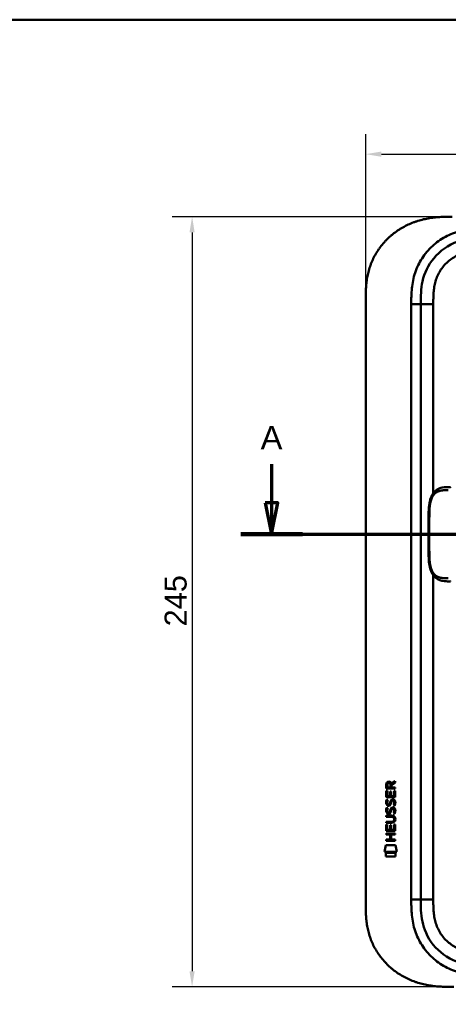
# Model space of a CAD drawing. Header units: millimetres. Extents: x 20 to 833, y 20 to 574.
# Tile 11 of 15: x 438 to 575, y 261 to 574. Entities that reach past the tile are written whole.
import ezdxf

# ---------------------------------------------------------------- set-up
doc = ezdxf.new("R2010")
doc.units = ezdxf.units.MM
doc.header["$LTSCALE"] = 2
for name, color, linetype, lineweight in [('Bemaßungen(DIN)', 7, 'Continuous', 25), ('Schnittansichtslinien(DIN)', 7, 'Continuous', 70), ('Sichtbare Kanten(DIN)', 7, 'Continuous', 50), ('Sichtbare tangentiale Kanten(DIN)', 7, 'Continuous', 50), ('Skizziergeometrie(DIN)', 7, 'Continuous', 50)]:
    doc.layers.add(name, color=color, linetype=linetype, lineweight=lineweight)
doc.styles.add('Aktuell-DINGroßer Text', font='arial.ttf')
doc.styles.add('STANDARD-DIN~0', font='arial.ttf')
doc.dimstyles.new('CAD-LAN', dxfattribs={"dimscale": 2, "dimtxt": 3.5, "dimasz": 2.5, "dimexe": 3.175, "dimexo": 0, "dimgap": 0.8, "dimtad": 1, "dimrnd": 1e-08, "dimtxsty": 'STANDARD-DIN~0', "dimcen": 0.09, "dimdle": 10, "dimclrd": 250, "dimclre": 250, "dimclrt": 250, "dimadec": 0, "dimazin": 2, "dimtfac": 1, "dimtmove": 0, "dimatfit": 3, "dimfxl": 1, "dimtolj": 1, "dimtzin": 0, "dimlwd": 25, "dimlwe": 25, "dimarcsym": 0})

# ---------------------------------------------------------------- blocks, each defined once
blk = doc.blocks.new('Ränder Standardrahmen')
at = {"layer": 'Skizziergeometrie(DIN)', "flags": 128}
blk.add_lwpolyline([(10, 10), (10, 287), (410, 287), (410, 10), (10, 10)], dxfattribs=at)
blk = doc.blocks.new('*D23')
at = {"layer": 'Bemaßungen(DIN)', "color": 250, "linetype": 'Continuous', "lineweight": 25, "true_color": 0x3f3f3f, "transparency": 16777216}
for p, q in [((575.83, 511.32), (486.78, 511.32)), ((493.13, 506.32), (493.13, 271.32)), ((576.39, 266.32), (486.78, 266.32))]:
    blk.add_line(p, q, dxfattribs=at)
at = {"layer": 'Bemaßungen(DIN)', "color": 250, "linetype": 'Continuous', "true_color": 0x3f3f3f, "transparency": 16777216}
for points in [[(492.29, 506.32), (493.96, 506.32), (493.13, 511.32)], [(492.29, 271.32), (493.96, 271.32), (493.13, 266.32)]]:
    blk.add_solid(points, dxfattribs=at)
at = {"layer": 'Defpoints', "color": 0, "linetype": 'Continuous', "transparency": 16777216}
for p in [(575.83, 511.32), (493.13, 266.32), (576.39, 266.32)]:
    blk.add_point(p, dxfattribs=at)
at = {"layer": 'Bemaßungen(DIN)', "color": 250, "linetype": 'Continuous', "lineweight": 25, "true_color": 0x3f3f3f, "transparency": 16777216, "insert": (484.38, 381), "char_height": 7, "attachment_point": 1, "rotation": 90, "style": 'STANDARD-DIN~0'}
blk.add_mtext('\\A1;245', dxfattribs=at)
blk = doc.blocks.new('*D24')
at = {"layer": 'Bemaßungen(DIN)', "color": 250, "linetype": 'Continuous', "lineweight": 25, "true_color": 0x3f3f3f, "transparency": 16777216}
for p, q in [((548.36, 484.54), (548.36, 537.57)), ((762.36, 484.54), (762.36, 537.57)), ((553.36, 531.22), (757.36, 531.22))]:
    blk.add_line(p, q, dxfattribs=at)
at = {"layer": 'Bemaßungen(DIN)', "color": 250, "linetype": 'Continuous', "true_color": 0x3f3f3f, "transparency": 16777216}
for points in [[(553.36, 532.05), (553.36, 530.38), (548.36, 531.22)], [(757.36, 532.05), (757.36, 530.38), (762.36, 531.22)]]:
    blk.add_solid(points, dxfattribs=at)
at = {"layer": 'Defpoints', "color": 0, "linetype": 'Continuous', "transparency": 16777216}
for p in [(762.36, 531.22), (548.36, 484.54), (762.36, 484.54)]:
    blk.add_point(p, dxfattribs=at)
at = {"layer": 'Bemaßungen(DIN)', "color": 250, "linetype": 'Continuous', "lineweight": 25, "true_color": 0x3f3f3f, "transparency": 16777216, "insert": (647.58, 539.85), "char_height": 7, "attachment_point": 1, "style": 'STANDARD-DIN~0'}
blk.add_mtext('\\A1;214', dxfattribs=at)
blk = doc.blocks.new('2DTransSchnitt0')
at = {"layer": 'Schnittansichtslinien(DIN)', "linetype": 'Continuous'}
for p, q in [((259.21, 216.31), (259.21, 210.16)), ((398.11, 216.31), (398.11, 210.16)), ((258.21, 210.16), (259.21, 205.16)), ((260.21, 210.16), (258.21, 210.16)), ((259.21, 210.16), (259.21, 205.16)), ((259.21, 205.16), (260.21, 210.16)), ((397.11, 210.16), (398.11, 205.16)), ((399.11, 210.16), (397.11, 210.16)), ((398.11, 210.16), (398.11, 205.16)), ((398.11, 205.16), (399.11, 210.16)), ((254.29, 205.16), (403.03, 205.16))]:
    blk.add_line(p, q, dxfattribs=at)
at = {"layer": 'Schnittansichtslinien(DIN)', "linetype": 'Continuous', "lineweight": 140}
for p, q in [((254.29, 205.16), (264.13, 205.16)), ((393.19, 205.16), (403.03, 205.16))]:
    blk.add_line(p, q, dxfattribs=at)
at = {"layer": 'Schnittansichtslinien(DIN)', "linetype": 'Continuous', "flags": 128}
for points in [[(258.21, 210.16), (259.21, 205.16), (260.21, 210.16), (258.21, 210.16)], [(397.11, 210.16), (398.11, 205.16), (399.11, 210.16), (397.11, 210.16)]]:
    blk.add_lwpolyline(points, dxfattribs=at)
at = {"layer": 'Schnittansichtslinien(DIN)'}
for points in [[(258.21, 210.16), (259.21, 205.16), (260.21, 210.16), (258.21, 210.16)], [(397.11, 210.16), (398.11, 205.16), (399.11, 210.16), (397.11, 210.16)]]:
    blk.add_solid(points, dxfattribs=at)
at = {"layer": 'Schnittansichtslinien(DIN)', "char_height": 3.73, "attachment_point": 7, "style": 'Aktuell-DINGroßer Text'}
for insert in [(257.46, 218.66), (396.36, 218.66)]:
    blk.add_mtext('A', dxfattribs=dict(at, insert=insert))

msp = doc.modelspace()

# ---------------------------------------------------------------- linework, layer by layer
at = {"layer": 'Sichtbare Kanten(DIN)'}
for p, q in [((548.355, 293.105), (548.355, 484.537)), ((565.855, 294.105), (565.855, 483.537)), ((554.889, 329.395), (554.892, 330.708)), ((557.748, 329.392), (554.889, 329.395)), ((555.24, 330.664), (555.239, 329.776)), ((555.239, 329.776), (556.257, 329.775)), ((556.257, 329.775), (556.258, 330.663)), ((556.554, 331.024), (557.75, 331.814)), ((557.749, 331.38), (556.607, 330.625)), ((556.607, 330.625), (556.607, 329.775)), ((556.607, 329.775), (557.748, 329.774)), ((557.748, 329.774), (557.748, 329.392)), ((557.75, 331.814), (557.749, 331.38)), ((554.887, 326.664), (554.889, 328.669)), ((557.746, 326.662), (554.887, 326.664)), ((554.889, 328.669), (555.237, 328.668)), ((555.059, 325.891), (555.398, 325.79)), ((555.237, 328.668), (555.236, 327.041)), ((555.236, 327.041), (556.13, 327.041)), ((556.13, 327.041), (556.132, 328.487)), ((556.132, 328.487), (556.48, 328.487)), ((556.48, 328.487), (556.479, 327.04)), ((556.479, 327.04), (557.398, 327.04)), ((557.398, 327.04), (557.399, 328.687)), ((557.399, 328.687), (557.747, 328.686)), ((557.747, 328.686), (557.746, 326.662)), ((555.057, 323.344), (555.396, 323.244)), ((555.255, 324.559), (555.263, 324.542)), ((555.939, 324.461), (555.95, 324.478)), ((556.985, 323.041), (556.974, 323.041)), ((556.987, 325.588), (556.976, 325.588)), ((554.882, 320.814), (556.528, 320.813)), ((554.882, 320.437), (554.882, 320.814)), ((556.552, 320.436), (554.882, 320.437)), ((555.253, 322.013), (555.26, 321.995)), ((555.937, 321.915), (555.948, 321.932)), ((557.432, 319.651), (557.432, 319.66)), ((554.879, 315.927), (554.88, 317.931)), ((554.88, 317.931), (555.229, 317.931)), ((554.881, 318.502), (554.881, 318.879)), ((554.881, 318.879), (556.551, 318.878)), ((556.526, 318.501), (554.881, 318.502)), ((555.229, 317.931), (555.227, 316.304)), ((556.122, 316.303), (556.123, 317.75)), ((556.123, 317.75), (556.472, 317.75)), ((556.472, 317.75), (556.47, 316.303)), ((557.389, 316.302), (557.39, 317.949)), ((557.39, 317.949), (557.739, 317.949)), ((557.739, 317.949), (557.737, 315.925)), ((554.876, 314.756), (554.877, 315.133)), ((556.119, 314.755), (554.876, 314.756)), ((554.877, 315.133), (557.735, 315.131)), ((557.737, 315.925), (554.879, 315.927)), ((555.227, 316.304), (556.122, 316.303)), ((556.118, 313.198), (556.119, 314.755)), ((556.47, 316.303), (557.389, 316.302)), ((556.476, 314.755), (556.475, 313.197)), ((557.735, 314.754), (556.476, 314.755)), ((557.735, 315.131), (557.735, 314.754)), ((554.344, 309.245), (554.803, 311.377)), ((554.803, 311.377), (557.809, 311.375)), ((554.875, 312.822), (554.875, 313.199)), ((554.875, 313.199), (556.118, 313.198)), ((557.733, 312.819), (554.875, 312.822)), ((556.475, 313.197), (557.734, 313.196)), ((557.734, 313.196), (557.733, 312.819)), ((557.809, 311.375), (558.259, 309.241)), ((558.259, 309.241), (554.344, 309.245)), ((554.802, 307.817), (554.803, 308.959)), ((557.799, 307.814), (554.802, 307.817)), ((554.803, 308.959), (557.8, 308.956)), ((557.8, 308.956), (557.799, 307.814))]:
    msp.add_line(p, q, dxfattribs=at)
for centre, major_axis, ratio, start_param, end_param in [((556.419, 329.891), (-0.976, 1.274), 0.5180415, 5.9043613, 6.8771057), ((555.026, 329.811), (1.242, 1.64), 0.5994938, 5.878165, 6.7089725), ((556.521, 327.67), (1.103, 3.296), 0.2312948, 2.8124619, 2.8734213), ((556.001, 325.353), (0.574, 1.004), 0.5438409, 2.7534304, 3.2137241), ((555.881, 324.486), (0.098, 0.139), 0.3641716, 4.4844927, 4.7925708), ((556.327, 321.356), (-0.838, -1.64), 0.4594521, 2.8344186, 3.3561114), ((556.328, 323.901), (0.839, 1.642), 0.4591024, 5.9761877, 6.4975755), ((556.605, 325.37), (-1.192, -3.54), 0.2215161, 5.9678979, 6.0270389), ((556.006, 322.815), (-0.583, -1.012), 0.541605, 5.8985019, 6.3563332), ((555.879, 321.939), (-0.098, -0.139), 0.3641716, 1.3429, 1.6509781), ((552.711, 323.183), (4.808, -4.323), 0.3742014, 5.888113, 6.6064523), ((552.707, 316.139), (4.814, 4.313), 0.3742661, 5.9599282, 6.6783921), ((533.999, 339.487), (23.266, -20.361), 0.1371339, 6.127502, 6.402435)]:
    msp.add_ellipse(centre, major_axis=major_axis, ratio=ratio, start_param=start_param, end_param=end_param, dxfattribs=at)
for points, knots in [([(575.834, 511.321), (575.424, 511.321), (574.411, 511.316), (573.085, 511.285), (571.557, 511.203), (570.328, 511.095), (568.788, 510.893), (567.556, 510.673), (566.024, 510.317), (564.808, 509.966), (563.309, 509.439), (562.131, 508.947), (560.694, 508.244), (559.576, 507.612), (558.229, 506.737), (557.195, 505.973), (555.967, 504.941), (555.039, 504.057), (553.955, 502.887), (553.151, 501.901), (552.232, 500.616), (551.567, 499.549), (550.829, 498.176), (550.312, 497.05), (549.76, 495.616), (549.392, 494.453), (549.021, 492.987), (548.793, 491.807), (548.584, 490.333), (548.474, 489.157), (548.391, 487.697), (548.356, 486.248), (548.355, 485.104), (548.355, 484.537)], [0.01304212, 0.01304212, 0.01304212, 0.01304212, 0.04166717, 0.08333381, 0.10416714, 0.14583378, 0.1666671, 0.20833375, 0.22916707, 0.27083371, 0.29166704, 0.33333368, 0.354167, 0.39583365, 0.41666697, 0.45833362, 0.47916694, 0.52083358, 0.54166691, 0.58333355, 0.60416687, 0.64583352, 0.66666684, 0.70833349, 0.72916681, 0.77083345, 0.79166678, 0.83333342, 0.85416674, 0.89583339, 0.91666671, 0.95833335, 0.99999585, 0.99999585, 0.99999585, 0.99999585]), ([(565.855, 483.537), (565.855, 485.961), (565.904, 488.42), (566.427, 490.763), (567.018, 493.408), (568.2, 495.937), (569.975, 498.075), (571.964, 500.471), (574.653, 502.32), (577.624, 503.411), (580.066, 504.307), (582.682, 504.685), (585.343, 504.783), (586.356, 504.82), (587.376, 504.821), (588.394, 504.821)], [-3.5878945, -3.5878945, -3.5878945, -3.5878945, -2.8454091, -2.8454091, -2.8454091, -2.0068747, -2.0068747, -2.0068747, -1.0669607, -1.0669607, -1.0669607, -0.2943581, -0.2943581, -0.2943581, 0, 0, 0, 0]), ([(575.348, 395.325), (575.348, 395.325), (575.348, 395.325), (575.348, 395.325), (575.348, 395.325), (575.347, 395.325), (575.347, 395.325), (575.347, 395.325), (575.347, 395.325), (575.346, 395.325), (575.346, 395.325), (575.344, 395.325), (575.344, 395.325), (575.342, 395.325), (575.34, 395.325), (575.334, 395.325), (575.33, 395.325), (575.314, 395.325), (575.302, 395.325), (575.256, 395.325), (575.222, 395.325), (575.084, 395.325), (574.982, 395.325), (574.57, 395.327), (574.263, 395.332), (573.046, 395.392), (572.154, 395.534), (570.96, 396.135), (570.572, 396.418), (569.792, 397.238), (569.42, 397.842), (568.909, 399.122), (568.736, 399.782), (568.494, 401.174), (568.425, 401.917), (568.339, 403.698), (568.346, 404.744), (568.347, 408.44), (568.346, 411.092), (568.346, 415.678), (568.281, 417.658), (568.624, 420.36), (568.798, 421.169), (569.29, 422.531), (569.603, 423.113), (570.311, 424), (570.702, 424.336), (571.613, 424.875), (572.151, 425.056), (573.457, 425.306), (574.251, 425.322), (575.1, 425.324), (575.149, 425.324), (575.222, 425.325), (575.246, 425.325), (575.283, 425.325), (575.295, 425.325), (575.314, 425.325), (575.32, 425.325), (575.33, 425.325), (575.333, 425.325), (575.338, 425.325), (575.34, 425.325), (575.343, 425.325), (575.344, 425.325), (575.345, 425.325), (575.346, 425.325), (575.346, 425.325), (575.347, 425.325), (575.347, 425.325), (575.347, 425.325), (575.348, 425.325), (575.348, 425.325), (575.348, 425.325), (575.348, 425.325), (575.348, 425.325)], [0, 0, 0, 0, 0.0000252, 0.0000252, 0.0000657, 0.0000657, 0.0001082, 0.0001082, 0.0001738, 0.0001738, 0.0002867, 0.0002867, 0.0005136, 0.0005136, 0.0010499, 0.0010499, 0.0026039, 0.0026039, 0.0072616, 0.0072616, 0.0212292, 0.0212292, 0.0631285, 0.0631285, 0.1888417, 0.1888417, 0.5689951, 0.5689951, 0.7719774, 0.7719774, 1.0315425, 1.0315425, 1.2481307, 1.2481307, 1.4719729, 1.4719729, 1.7848025, 1.7848025, 2.5805266, 2.5805266, 3.160554, 3.160554, 3.4157877, 3.4157877, 3.6519695, 3.6519695, 3.8657989, 3.8657989, 4.1108827, 4.1108827, 4.4368692, 4.4368692, 4.4566519, 4.4566519, 4.4665438, 4.4665438, 4.471493, 4.471493, 4.4739733, 4.4739733, 4.4752207, 4.4752207, 4.4758524, 4.4758524, 4.4761765, 4.4761765, 4.4763467, 4.4763467, 4.476439, 4.476439, 4.4764904, 4.4764904, 4.4765188, 4.4765188, 4.4765488, 4.4765488, 4.4765488, 4.4765488]), ([(557.432, 319.66), (557.432, 319.707), (557.429, 319.754), (557.413, 319.889), (557.391, 319.977), (557.316, 320.127), (557.27, 320.189), (557.15, 320.295), (557.079, 320.335), (556.862, 320.418), (556.702, 320.436), (556.552, 320.436)], [0, 0, 0, 0, 0.01400423, 0.01400423, 0.0408947, 0.0408947, 0.06439039, 0.06439039, 0.08887549, 0.08887549, 0.13413559, 0.13413559, 0.13413559, 0.13413559]), ([(548.355, 293.105), (548.355, 292.538), (548.356, 291.395), (548.391, 289.946), (548.474, 288.485), (548.584, 287.309), (548.793, 285.835), (549.021, 284.656), (549.392, 283.189), (549.76, 282.026), (550.312, 280.592), (550.829, 279.466), (551.567, 278.093), (552.232, 277.026), (553.151, 275.741), (553.955, 274.756), (555.039, 273.585), (555.967, 272.702), (557.195, 271.67), (558.229, 270.905), (559.576, 270.031), (560.694, 269.399), (562.131, 268.695), (563.309, 268.203), (564.808, 267.676), (566.024, 267.325), (567.556, 266.969), (568.788, 266.749), (570.328, 266.547), (571.557, 266.439), (573.085, 266.358), (574.601, 266.322), (575.799, 266.321), (576.394, 266.321)], [0.00000215, 0.00000215, 0.00000215, 0.00000215, 0.04166657, 0.08333314, 0.10416642, 0.14583299, 0.16666628, 0.20833285, 0.22916613, 0.2708327, 0.29166599, 0.33333256, 0.35416584, 0.39583241, 0.4166657, 0.45833227, 0.47916555, 0.52083212, 0.54166541, 0.58333198, 0.60416526, 0.64583183, 0.66666512, 0.70833169, 0.72916497, 0.77083154, 0.79166483, 0.8333314, 0.85416468, 0.89583125, 0.91666454, 0.95833111, 0.99999768, 0.99999768, 0.99999768, 0.99999768]), ([(588.394, 272.821), (585.762, 272.821), (583.119, 272.871), (580.598, 273.39), (577.527, 274.023), (574.603, 275.342), (572.221, 277.322), (569.912, 279.241), (568.153, 281.749), (567.136, 284.479), (566.286, 286.76), (565.955, 289.196), (565.88, 291.657), (565.856, 292.474), (565.855, 293.292), (565.855, 294.105)], [-3.5878945, -3.5878945, -3.5878945, -3.5878945, -2.8265828, -2.8265828, -2.8265828, -1.8995125, -1.8995125, -1.8995125, -1.0006299, -1.0006299, -1.0006299, -0.2492206, -0.2492206, -0.2492206, 0, 0, 0, 0])]:
    msp.add_open_spline(points, degree=3, knots=knots, dxfattribs=at)
for points in [[(554.892, 330.708), (554.906, 331.15), (555.138, 331.612), (555.751, 331.611)], [(556.258, 330.663), (556.258, 330.936), (556.171, 331.262), (555.755, 331.262)], [(554.988, 325.734), (555.007, 325.783), (555.059, 325.891), (555.059, 325.891)], [(555.398, 325.79), (555.398, 325.79), (555.278, 325.464), (555.243, 325.326)], [(556.458, 325.743), (556.551, 325.853), (556.681, 325.926), (556.861, 325.95)], [(556.861, 325.95), (557.148, 325.988), (557.431, 325.888), (557.625, 325.571)], [(554.933, 321.866), (554.843, 322.106), (554.814, 322.34), (554.856, 322.668)], [(554.935, 324.412), (554.845, 324.653), (554.816, 324.886), (554.858, 325.214)], [(554.856, 322.668), (554.874, 322.807), (554.915, 323.014), (554.986, 323.187)], [(554.858, 325.214), (554.876, 325.354), (554.917, 325.561), (554.988, 325.734)], [(555.495, 323.952), (555.271, 323.984), (555.042, 324.13), (554.935, 324.412)], [(554.986, 323.187), (555.005, 323.237), (555.057, 323.344), (555.057, 323.344)], [(555.241, 322.779), (555.177, 322.527), (555.17, 322.302), (555.229, 322.086)], [(555.243, 325.326), (555.179, 325.073), (555.172, 324.849), (555.231, 324.633)], [(555.396, 323.244), (555.396, 323.244), (555.276, 322.917), (555.241, 322.779)], [(555.467, 324.329), (555.614, 324.269), (555.803, 324.305), (555.908, 324.419)], [(555.649, 323.939), (555.549, 323.94), (555.528, 323.947), (555.495, 323.952)], [(556.277, 324.303), (556.162, 324.093), (555.967, 323.935), (555.649, 323.939)], [(555.95, 324.478), (556.019, 324.588), (556.076, 324.751), (556.131, 324.996)], [(556.129, 322.45), (556.213, 322.818), (556.315, 323.029), (556.456, 323.197)], [(556.131, 324.996), (556.215, 325.364), (556.317, 325.576), (556.458, 325.743)], [(556.47, 324.846), (556.415, 324.606), (556.353, 324.441), (556.277, 324.303)], [(556.456, 323.197), (556.549, 323.307), (556.679, 323.379), (556.859, 323.403)], [(556.519, 325.045), (556.511, 325.015), (556.471, 324.848), (556.47, 324.846)], [(556.703, 322.923), (556.632, 322.835), (556.571, 322.696), (556.517, 322.498)], [(556.705, 325.47), (556.634, 325.381), (556.573, 325.243), (556.519, 325.045)], [(556.974, 323.041), (556.852, 323.041), (556.777, 323.008), (556.703, 322.923)], [(556.976, 325.588), (556.854, 325.588), (556.779, 325.555), (556.705, 325.47)], [(556.859, 323.403), (557.146, 323.441), (557.429, 323.341), (557.623, 323.025)], [(557.18, 324.005), (557.18, 324.005), (557.334, 324.259), (557.393, 324.544)], [(557.548, 323.918), (557.528, 323.923), (557.18, 324.005), (557.18, 324.005)], [(557.391, 321.997), (557.46, 322.33), (557.46, 322.606), (557.354, 322.803)], [(557.393, 324.544), (557.462, 324.877), (557.462, 325.153), (557.356, 325.35)], [(557.773, 324.636), (557.743, 324.305), (557.585, 323.976), (557.548, 323.918)], [(557.623, 323.025), (557.733, 322.844), (557.786, 322.625), (557.786, 322.355)], [(557.625, 325.571), (557.735, 325.391), (557.788, 325.172), (557.788, 324.902)], [(557.788, 324.902), (557.788, 324.817), (557.781, 324.731), (557.773, 324.636)], [(555.493, 321.405), (555.269, 321.438), (555.04, 321.583), (554.933, 321.866)], [(555.465, 321.782), (555.612, 321.723), (555.801, 321.758), (555.906, 321.873)], [(555.647, 321.392), (555.547, 321.394), (555.526, 321.4), (555.493, 321.405)], [(556.275, 321.757), (556.16, 321.547), (555.965, 321.388), (555.647, 321.392)], [(555.948, 321.932), (556.017, 322.041), (556.074, 322.205), (556.129, 322.45)], [(556.468, 322.3), (556.413, 322.06), (556.351, 321.895), (556.275, 321.757)], [(556.517, 322.498), (556.509, 322.468), (556.469, 322.302), (556.468, 322.3)], [(557.178, 321.458), (557.178, 321.458), (557.332, 321.712), (557.391, 321.997)], [(557.546, 321.372), (557.526, 321.376), (557.178, 321.458), (557.178, 321.458)], [(557.771, 322.09), (557.741, 321.759), (557.583, 321.429), (557.546, 321.372)], [(557.786, 322.355), (557.786, 322.271), (557.779, 322.185), (557.771, 322.09)]]:
    msp.add_open_spline(points, degree=3, dxfattribs=at)
at = {"layer": 'Sichtbare tangentiale Kanten(DIN)'}
for p, q in [((562.855, 483.537), (565.855, 483.537)), ((569.855, 483.537), (565.855, 483.537)), ((569.855, 483.537), (569.855, 423.423)), ((569.855, 397.227), (569.855, 294.106)), ((565.855, 294.105), (562.856, 294.105)), ((569.855, 294.106), (565.855, 294.106))]:
    msp.add_line(p, q, dxfattribs=at)
for points, degree, knots in [([(588.394, 507.821), (588.178, 507.821), (587.963, 507.821), (587.748, 507.82), (587.546, 507.82), (587.344, 507.819), (587.142, 507.818), (587.042, 507.818), (586.941, 507.817), (586.84, 507.816), (586.544, 507.813), (586.249, 507.809), (585.932, 507.801), (585.925, 507.801), (585.917, 507.801), (585.909, 507.801), (585.022, 507.78), (584.225, 507.742), (583.418, 507.674), (583.403, 507.673), (583.388, 507.672), (583.374, 507.671), (582.553, 507.601), (581.724, 507.5), (580.901, 507.36), (580.893, 507.359), (580.885, 507.358), (580.877, 507.356), (580.05, 507.216), (579.229, 507.036), (578.419, 506.813), (578.413, 506.811), (578.406, 506.809), (578.4, 506.808), (576.767, 506.356), (575.171, 505.721), (573.697, 504.922), (572.212, 504.117), (570.799, 503.116), (569.552, 501.971), (568.302, 500.825), (567.177, 499.496), (566.263, 498.081), (565.353, 496.671), (564.608, 495.109), (564.075, 493.502), (564.074, 493.499), (564.072, 493.495), (564.071, 493.492), (563.807, 492.694), (563.591, 491.875), (563.421, 491.052), (563.42, 491.045), (563.418, 491.038), (563.417, 491.031), (563.249, 490.212), (563.125, 489.38), (563.04, 488.558), (563.039, 488.544), (563.037, 488.53), (563.036, 488.516), (562.954, 487.707), (562.906, 486.903), (562.881, 486.034), (562.88, 486.021), (562.88, 486.008), (562.879, 485.994), (562.855, 485.15), (562.855, 484.343), (562.855, 483.537)], 3, [79.0507351, 79.0507351, 79.0507351, 79.0507351, 79.115326, 79.115326, 79.115326, 79.175852, 79.175852, 79.175852, 79.206115, 79.206115, 79.206115, 79.2947699, 79.2947699, 79.2947699, 79.2969041, 79.2969041, 79.2969041, 79.5442558, 79.5442558, 79.5442558, 79.5487575, 79.5487575, 79.5487575, 79.8000755, 79.8000755, 79.8000755, 79.8025259, 79.8025259, 79.8025259, 80.0549623, 80.0549623, 80.0549623, 80.056924, 80.056924, 80.056924, 80.5656653, 80.5656653, 80.5656653, 81.0782231, 81.0782231, 81.0782231, 81.5913866, 81.5913866, 81.5913866, 82.1026454, 82.1026454, 82.1026454, 82.1037871, 82.1037871, 82.1037871, 82.3575184, 82.3575184, 82.3575184, 82.3596398, 82.3596398, 82.3596398, 82.6121592, 82.6121592, 82.6121592, 82.6164541, 82.6164541, 82.6164541, 82.8648963, 82.8648963, 82.8648963, 82.8687085, 82.8687085, 82.8687085, 83.1106796, 83.1106796, 83.1106796, 83.1106796]), ([(588.373, 500.821), (588.139, 500.821), (587.905, 500.821), (587.671, 500.821), (587.595, 500.82), (587.52, 500.82), (587.445, 500.82), (587.369, 500.82), (587.294, 500.819), (587.219, 500.819), (587.068, 500.818), (586.917, 500.817), (586.766, 500.815), (586.691, 500.814), (586.616, 500.813), (586.54, 500.812), (586.388, 500.81), (586.236, 500.807), (586.084, 500.803), (586.008, 500.802), (585.932, 500.799), (585.856, 500.797), (585.482, 500.787), (585.099, 500.771), (584.715, 500.749), (584.708, 500.749), (584.701, 500.748), (584.694, 500.748), (584.077, 500.711), (583.49, 500.659), (582.897, 500.582), (582.888, 500.581), (582.879, 500.58), (582.87, 500.579), (582.27, 500.5), (581.679, 500.399), (581.09, 500.266), (581.085, 500.265), (581.079, 500.264), (581.074, 500.263), (580.476, 500.128), (579.88, 499.961), (579.302, 499.762), (579.298, 499.761), (579.295, 499.76), (579.291, 499.759), (578.706, 499.557), (578.126, 499.318), (577.568, 499.044), (577.01, 498.771), (576.467, 498.46), (575.948, 498.115), (575.429, 497.771), (574.932, 497.39), (574.466, 496.977), (573.997, 496.563), (573.554, 496.111), (573.149, 495.635), (572.746, 495.16), (572.374, 494.652), (572.044, 494.125), (571.716, 493.6), (571.423, 493.047), (571.175, 492.483), (570.929, 491.924), (570.72, 491.342), (570.551, 490.754), (570.55, 490.75), (570.548, 490.746), (570.547, 490.741), (570.382, 490.164), (570.253, 489.578), (570.156, 488.985), (570.154, 488.976), (570.153, 488.967), (570.151, 488.958), (570.055, 488.37), (569.989, 487.781), (569.944, 487.165), (569.943, 487.158), (569.943, 487.15), (569.942, 487.143), (569.92, 486.839), (569.904, 486.545), (569.892, 486.244), (569.879, 485.934), (569.871, 485.626), (569.866, 485.319), (569.855, 484.723), (569.855, 484.129), (569.855, 483.537)], 3, [0, 0, 0, 0, 0.0702177, 0.0702177, 0.0702177, 0.0928319, 0.0928319, 0.0928319, 0.1154462, 0.1154462, 0.1154462, 0.1606746, 0.1606746, 0.1606746, 0.1832888, 0.1832888, 0.1832888, 0.228941, 0.228941, 0.228941, 0.251767, 0.251767, 0.251767, 0.363762, 0.363762, 0.363762, 0.3658973, 0.3658973, 0.3658973, 0.5457808, 0.5457808, 0.5457808, 0.5485663, 0.5485663, 0.5485663, 0.730533, 0.730533, 0.730533, 0.7321671, 0.7321671, 0.7321671, 0.9170852, 0.9170852, 0.9170852, 0.9181595, 0.9181595, 0.9181595, 1.1053408, 1.1053408, 1.1053408, 1.2925833, 1.2925833, 1.2925833, 1.479843, 1.479843, 1.479843, 1.6683162, 1.6683162, 1.6683162, 1.8560489, 1.8560489, 1.8560489, 2.0426703, 2.0426703, 2.0426703, 2.2275204, 2.2275204, 2.2275204, 2.2288442, 2.2288442, 2.2288442, 2.4104084, 2.4104084, 2.4104084, 2.4131251, 2.4131251, 2.4131251, 2.5932379, 2.5932379, 2.5932379, 2.5954285, 2.5954285, 2.5954285, 2.684558, 2.684558, 2.684558, 2.7762862, 2.7762862, 2.7762862, 2.9540743, 2.9540743, 2.9540743, 2.9540743]), ([(574.629, 396.314), (574.557, 396.314), (574.414, 396.314), (574.129, 396.315), (573.71, 396.318), (573.166, 396.337), (572.572, 396.391), (571.941, 396.514), (571.346, 396.718), (570.793, 397.02), (570.29, 397.433), (569.843, 397.965), (569.381, 398.757), (568.97, 399.885), (568.727, 401.194), (568.62, 402.578), (568.593, 403.946), (568.593, 405.05), (568.593, 405.984), (568.593, 406.944), (568.593, 407.949), (568.593, 409.07), (568.593, 410.324), (568.593, 411.578), (568.593, 412.7), (568.593, 413.704), (568.593, 414.665), (568.593, 415.598), (568.593, 416.703), (568.62, 418.071), (568.727, 419.456), (568.971, 420.764), (569.381, 421.892), (569.843, 422.685), (570.291, 423.217), (570.793, 423.629), (571.347, 423.932), (571.942, 424.135), (572.573, 424.258), (573.167, 424.312), (573.711, 424.331), (574.13, 424.334), (574.414, 424.335), (574.557, 424.335), (574.629, 424.335)], 5, [0, 0, 0, 0, 0, 0, 0.0545062, 0.1094177, 0.2192406, 0.3290635, 0.4388864, 0.5487092, 0.6585321, 0.768355, 0.8781779, 0.9880008, 1.0978237, 1.3174695, 1.5371153, 1.6469382, 1.7567611, 1.8192574, 1.8817537, 2.0067464, 2.131739, 2.2567317, 2.3817243, 2.506717, 2.6317096, 2.6942059, 2.7567023, 2.8665381, 2.9763739, 3.1960455, 3.4157171, 3.5255529, 3.6353887, 3.7452245, 3.8550603, 3.9648961, 4.0747319, 4.1845678, 4.2944036, 4.4042394, 4.4591573, 4.5135093, 4.5135093, 4.5135093, 4.5135093, 4.5135093, 4.5135093]), ([(562.856, 294.105), (562.856, 293.986), (562.856, 293.867), (562.856, 293.647), (562.856, 293.547), (562.856, 293.347), (562.856, 293.247), (562.859, 292.648), (562.865, 292.148), (562.879, 291.648)], 3, [18.94311531, 18.94311531, 18.94311531, 18.94311531, 18.97893752, 18.97893752, 19.00893239, 19.00893239, 19.03892725, 19.03892725, 19.18890158, 19.18890158, 19.18890158, 19.18890158]), ([(562.879, 291.648), (562.905, 290.741), (562.954, 289.936), (563.036, 289.127), (563.037, 289.113), (563.039, 289.099), (563.04, 289.085), (563.125, 288.262), (563.249, 287.431), (563.417, 286.611), (563.418, 286.604), (563.42, 286.597), (563.421, 286.59), (563.591, 285.767), (563.807, 284.948), (564.071, 284.151), (564.072, 284.147), (564.074, 284.144), (564.075, 284.14), (564.608, 282.533), (565.353, 280.972), (566.263, 279.562), (567.178, 278.147), (568.302, 276.817), (569.552, 275.671), (570.799, 274.526), (572.212, 273.525), (573.697, 272.72), (575.171, 271.921), (576.767, 271.286), (578.4, 270.835), (578.406, 270.833), (578.413, 270.831), (578.419, 270.829), (579.229, 270.606), (580.051, 270.427), (580.877, 270.286), (580.885, 270.285), (580.893, 270.283), (580.901, 270.282), (581.724, 270.143), (582.553, 270.041), (583.374, 269.972), (583.388, 269.971), (583.403, 269.969), (583.418, 269.968), (584.225, 269.901), (585.022, 269.862), (585.889, 269.842), (585.904, 269.841), (585.918, 269.841), (585.932, 269.841), (586.78, 269.821), (587.587, 269.821), (588.394, 269.821)], 3, [19.1889016, 19.1889016, 19.1889016, 19.1889016, 19.4373471, 19.4373471, 19.4373471, 19.4416429, 19.4416429, 19.4416429, 19.6941747, 19.6941747, 19.6941747, 19.696296, 19.696296, 19.696296, 19.9500375, 19.9500375, 19.9500375, 19.9511796, 19.9511796, 19.9511796, 20.4624403, 20.4624403, 20.4624403, 20.9755964, 20.9755964, 20.9755964, 21.4881542, 21.4881542, 21.4881542, 21.9968978, 21.9968978, 21.9968978, 21.9988678, 21.9988678, 21.9988678, 22.2512956, 22.2512956, 22.2512956, 22.2537275, 22.2537275, 22.2537275, 22.5050635, 22.5050635, 22.5050635, 22.509571, 22.509571, 22.509571, 22.7569167, 22.7569167, 22.7569167, 22.760988, 22.760988, 22.760988, 23.0030728, 23.0030728, 23.0030728, 23.0030728]), ([(569.855, 294.105), (569.855, 293.871), (569.855, 293.636), (569.856, 293.401), (569.856, 293.257), (569.857, 293.113), (569.858, 292.97), (569.858, 292.898), (569.859, 292.826), (569.86, 292.754), (569.861, 292.611), (569.863, 292.467), (569.866, 292.324), (569.867, 292.248), (569.869, 292.172), (569.87, 292.095), (569.872, 292.019), (569.874, 291.943), (569.876, 291.867), (569.88, 291.715), (569.885, 291.563), (569.892, 291.405), (569.904, 291.097), (569.92, 290.804), (569.942, 290.499), (569.943, 290.492), (569.943, 290.484), (569.944, 290.477), (569.989, 289.861), (570.055, 289.273), (570.151, 288.684), (570.153, 288.675), (570.154, 288.667), (570.156, 288.658), (570.253, 288.065), (570.382, 287.478), (570.547, 286.901), (570.548, 286.897), (570.55, 286.893), (570.551, 286.888), (570.72, 286.301), (570.929, 285.718), (571.175, 285.159), (571.423, 284.595), (571.716, 284.042), (572.044, 283.518), (572.374, 282.99), (572.746, 282.482), (573.149, 282.008), (573.553, 281.532), (573.996, 281.081), (574.464, 280.667), (574.931, 280.254), (575.429, 279.872), (575.948, 279.527), (576.467, 279.182), (577.01, 278.871), (577.568, 278.598), (578.126, 278.325), (578.706, 278.086), (579.291, 277.884), (579.295, 277.883), (579.298, 277.881), (579.302, 277.88), (579.88, 277.681), (580.476, 277.514), (581.074, 277.38), (581.079, 277.378), (581.085, 277.377), (581.09, 277.376), (581.679, 277.244), (582.27, 277.142), (582.87, 277.064), (582.879, 277.063), (582.888, 277.061), (582.897, 277.06), (583.49, 276.984), (584.077, 276.931), (584.694, 276.895), (584.701, 276.894), (584.708, 276.894), (584.715, 276.893), (585.021, 276.876), (585.315, 276.863), (585.615, 276.852), (585.925, 276.842), (586.233, 276.835), (586.54, 276.83), (587.153, 276.821), (587.763, 276.821), (588.373, 276.821)], 3, [0, 0, 0, 0, 0.0704958, 0.0704958, 0.0704958, 0.1135802, 0.1135802, 0.1135802, 0.1351224, 0.1351224, 0.1351224, 0.1782067, 0.1782067, 0.1782067, 0.2010367, 0.2010367, 0.2010367, 0.2238668, 0.2238668, 0.2238668, 0.2695268, 0.2695268, 0.2695268, 0.3586563, 0.3586563, 0.3586563, 0.3608469, 0.3608469, 0.3608469, 0.5409597, 0.5409597, 0.5409597, 0.5436764, 0.5436764, 0.5436764, 0.7252406, 0.7252406, 0.7252406, 0.7265644, 0.7265644, 0.7265644, 0.9114145, 0.9114145, 0.9114145, 1.0980359, 1.0980359, 1.0980359, 1.2857686, 1.2857686, 1.2857686, 1.473937, 1.473937, 1.473937, 1.6615015, 1.6615015, 1.6615015, 1.848744, 1.848744, 1.848744, 2.0359253, 2.0359253, 2.0359253, 2.0369996, 2.0369996, 2.0369996, 2.2219177, 2.2219177, 2.2219177, 2.2235518, 2.2235518, 2.2235518, 2.4055185, 2.4055185, 2.4055185, 2.4082995, 2.4082995, 2.4082995, 2.5881875, 2.5881875, 2.5881875, 2.5903234, 2.5903234, 2.5903234, 2.6794917, 2.6794917, 2.6794917, 2.7711647, 2.7711647, 2.7711647, 2.9540838, 2.9540838, 2.9540838, 2.9540838])]:
    msp.add_open_spline(points, degree=degree, knots=knots, dxfattribs=at)
msp.add_open_spline([(562.855, 483.537), (562.855, 420.393), (562.855, 357.249), (562.856, 294.105)], degree=3, dxfattribs=at)

# ---------------------------------------------------------------- block references
at = {"xscale": 2, "yscale": 2, "zscale": 2}
msp.add_blockref('Ränder Standardrahmen', (0, 0), dxfattribs=at)
at = {"layer": 'Schnittansichtslinien(DIN)', "xscale": 2, "yscale": 2, "zscale": 2}
msp.add_blockref('2DTransSchnitt0', (0, 0), dxfattribs=at)

# ---------------------------------------------------------------- dimensions: what is measured, and where the dimension line sits
at = {"layer": 'Bemaßungen(DIN)', "color": 250, "linetype": 'Continuous', "lineweight": 25, "true_color": 0x3f3f3f}
for base, p1, p2, angle, picture, middle in [((762.355, 531.217), (548.355, 484.537), (762.355, 484.537), 180, '*D24', (655.355, 531.217)), ((493.126, 266.321), (575.834, 511.321), (576.394, 266.321), 90, '*D23', (493.126, 388.821))]:
    dim = msp.add_linear_dim(base=base, p1=p1, p2=p2, angle=angle, dimstyle='CAD-LAN', override={"dimgap": 0.8, "dimdec": 2, "dimtol": 0, "dimlim": 0, "dimtp": 0, "dimtm": 0, "dimtdec": 2, "dimtofl": 0, "dimatfit": 1}, dxfattribs=at)
    dim.commit()
    dim.dimension.update_dxf_attribs({"geometry": picture, "text_midpoint": middle, "dimtype": 160})

doc.saveas('drawing.dxf')
